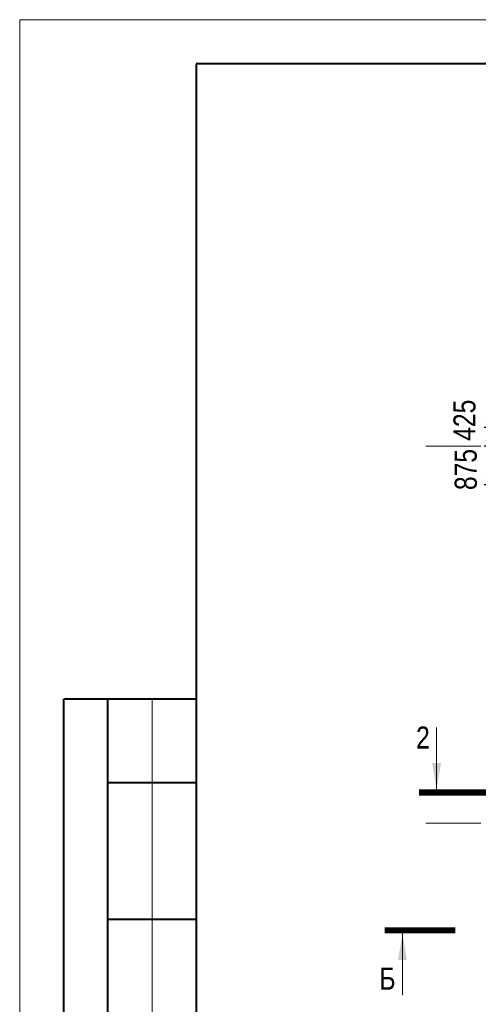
# Model space of a CAD drawing. Header units: inches. Extents: x -8638239 to -8523853, y 3840912 to 4564380.
# Tile 84 of 106: x -8614616 to -8604225, y 4450073 to 4472393. Entities that reach past the tile are written whole.
import ezdxf
from ezdxf.enums import TextEntityAlignment as Align

# ---------------------------------------------------------------- set-up
doc = ezdxf.new("R2010")
doc.units = ezdxf.units.IN
doc.header["$LTSCALE"] = 1000
doc.header["$MEASUREMENT"] = 0
doc.linetypes.add('CENTER', pattern=[2, 1.25, -0.25, 0.25, -0.25])
for name, color, linetype, lineweight in [('СК-100-О(си)', 7, 'CENTER', 15), ('СК-110-О-РАЗМЕРЫ', 7, 'Continuous', 15), ('СК-200-Р(амка)', 7, 'Continuous', 40), ('СК-210-Р-РАМКА ЛИНИИ ТОНКИЕ', 7, 'Continuous', 15), ('СК-300-Р(азмеры)', 7, 'Continuous', 20), ('СК-400-Т(екст)', 7, 'Continuous', 20), ('СК-500-С(ечения)', 5, 'Continuous', 40)]:
    doc.layers.add(name, color=color, linetype=linetype, lineweight=lineweight)
doc.styles.add('ARIAL_annotative', font='arial.ttf', dxfattribs={"width": 0.8, "height": 2.5})
doc.styles.add('RUSS', font='arial.ttf', dxfattribs={"width": 0.8})
doc.dimstyles.new('100-200', dxfattribs={"dimscale": 0, "dimtxt": 500, "dimasz": 300, "dimexe": 200, "dimexo": 200, "dimgap": 200, "dimtad": 1, "dimdec": 0, "dimzin": 0, "dimdsep": 46, "dimtxsty": 'RUSS', "dimblk": 'ARCHTICK', "dimcen": 0.096, "dimdle": 200, "dimclrd": 7, "dimclre": 7, "dimclrt": 256, "dimadec": 0, "dimazin": 0, "dimtfac": 1, "dimtdec": 0, "dimtmove": 2, "dimatfit": 3, "dimldrblk": 'OBLIQUE', "dimfxl": 1, "dimtolj": 1, "dimtzin": 0, "dimarcsym": 0})

# ---------------------------------------------------------------- blocks, each defined once
blk = doc.blocks.new('оси')
at = {"layer": 'СК-100-О(си)'}
for p, q in [((-46685.3, 15985), (5846.2, 15985)), ((-46685.3, 7435), (5846.2, 7435))]:
    blk.add_line(p, q, dxfattribs=at)
blk = doc.blocks.new('A$C858fb3ef')
at = {"layer": 'СК-300-Р(азмеры)'}
blk.add_blockref('оси', (0, 0), dxfattribs=at)
blk = doc.blocks.new('A$C573b34c5')
blk.add_blockref('A$C858fb3ef', (0, 0))
blk = doc.blocks.new('Сечение')
at = {"layer": 'СК-500-С(ечения)', "linetype": 'Continuous', "lineweight": 15, "ltscale": 100}
blk.add_line((-200, -35), (-200, -735), dxfattribs=at)
at = {"layer": 'СК-500-С(ечения)', "linetype": 'Continuous', "ltscale": 100, "const_width": 70}
blk.add_lwpolyline([(-400, 0), (400, 0)], dxfattribs=at)
at = {"layer": 'СК-500-С(ечения)', "linetype": 'Continuous', "ltscale": 100}
blk.add_solid([(-200, -35), (-250, -335), (-150, -335)], dxfattribs=at)
blk = doc.blocks.new('*U28')
at = {"layer": 'СК-400-Т(екст)', "ltscale": 100, "yscale": 0.01, "zscale": 0.01}
for p, xscale, rotation in [((0, -4), 0.01, 270.0000000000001), ((0, -25), -0.01, 270)]:
    blk.add_blockref('Сечение', p, dxfattribs=dict(at, xscale=xscale, rotation=rotation))
at = {"layer": 'СК-500-С(ечения)', "color": 0, "ltscale": 100, "style": 'ARIAL_annotative', "width": 0.8}
blk.add_attdef('НОМЕР_СЕЧЕНИЯ_1_1(НОМЕР_ЛИСТА)', text='', height=2.5, rotation=270, dxfattribs=at).set_placement((-6.74, -1.23), align=Align.RIGHT)
blk.add_attdef('НОМЕР_СЕЧЕНИЯ_2_1(НОМЕР_ЛИСТА)', text='', height=2.5, rotation=270, dxfattribs=at).set_placement((-7.48, -27.77), align=Align.BOTTOM_LEFT)
blk = doc.blocks.new('*U394')
at = {"layer": 'СК-400-Т(екст)', "ltscale": 100, "xscale": 0.01, "yscale": 0.01, "zscale": 0.01, "rotation": 89.99999999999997}
blk.add_blockref('Сечение', (0, -266.05), dxfattribs=at)
at = {"layer": 'СК-500-С(ечения)', "color": 0, "ltscale": 100, "style": 'ARIAL_annotative', "text_generation_flag": 2, "width": 0.8}
blk.add_attdef('НОМЕР_СЕЧЕНИЯ_1_1(НОМЕР_ЛИСТА)', text='', height=2.5, rotation=90, dxfattribs=at).set_placement((6.74, -1.23), align=Align.RIGHT)
blk.add_attdef('НОМЕР_СЕЧЕНИЯ_2_1(НОМЕР_ЛИСТА)', text='', height=2.5, rotation=90, dxfattribs=at).set_placement((7.48, -268.83), align=Align.BOTTOM_LEFT)
blk = doc.blocks.new('_ArchTick')
at = {"color": 0, "linetype": 'ByBlock', "const_width": 0.15}
blk.add_lwpolyline([(-0.5, -0.5), (0.5, 0.5)], dxfattribs=at)
blk = doc.blocks.new('*D397')
at = {"layer": 'Defpoints', "color": 0, "transparency": 16777216}
for p in [(-8602802, 4463152), (-8603891, 4462727), (-8602802, 4462727)]:
    blk.add_point(p, dxfattribs=at)
at = {"layer": 'СК-110-О-РАЗМЕРЫ', "color": 7, "lineweight": -2, "transparency": 16777216}
for p, q in [((-8603891, 4463352), (-8603891, 4462527)), ((-8603002, 4463152), (-8604091, 4463152)), ((-8603002, 4462727), (-8604091, 4462727))]:
    blk.add_line(p, q, dxfattribs=at)
at = {"layer": 'СК-110-О-РАЗМЕРЫ', "color": 7, "lineweight": -2, "transparency": 16777216, "xscale": 300, "yscale": 300, "zscale": 300}
for p, rotation in [((-8603891, 4463152), 90), ((-8603891, 4462727), 270)]:
    blk.add_blockref('_ArchTick', p, dxfattribs=dict(at, rotation=rotation))
at = {"layer": 'СК-110-О-РАЗМЕРЫ', "transparency": 16777216, "insert": (-8604535, 4463313), "char_height": 500, "attachment_point": 5, "rotation": 90, "style": 'RUSS'}
blk.add_mtext('\\A1;425', dxfattribs=at)
blk = doc.blocks.new('_Oblique')
at = {"color": 0, "linetype": 'ByBlock', "lineweight": -2}
blk.add_line((-0.5, -0.5), (0.5, 0.5), dxfattribs=at)
blk = doc.blocks.new('*D611')
at = {"layer": 'Defpoints', "color": 0, "transparency": 16777216}
for p in [(-8603891, 4462727), (-8602652, 4462727), (-8602652, 4461852)]:
    blk.add_point(p, dxfattribs=at)
at = {"layer": 'СК-110-О-РАЗМЕРЫ', "color": 7, "lineweight": -2, "transparency": 16777216}
for p, q in [((-8603891, 4461652), (-8603891, 4462927)), ((-8602852, 4462727), (-8604091, 4462727)), ((-8602852, 4461852), (-8604091, 4461852))]:
    blk.add_line(p, q, dxfattribs=at)
at = {"layer": 'СК-110-О-РАЗМЕРЫ', "color": 7, "lineweight": -2, "transparency": 16777216, "xscale": 300, "yscale": 300, "zscale": 300}
for p, rotation in [((-8603891, 4462727), 90), ((-8603891, 4461852), 270)]:
    blk.add_blockref('_ArchTick', p, dxfattribs=dict(at, rotation=rotation))
at = {"layer": 'СК-110-О-РАЗМЕРЫ', "transparency": 16777216, "insert": (-8604506, 4462196), "char_height": 500, "attachment_point": 5, "rotation": 90, "style": 'RUSS'}
blk.add_mtext('\\A1;875', dxfattribs=at)

msp = doc.modelspace()

# ---------------------------------------------------------------- linework, layer by layer
at = {"layer": 'СК-200-Р(амка)'}
for p, q in [((-8531615.7, 4471392.8), (-8610615.7, 4471392.8)), ((-8610615.7, 4471392.8), (-8610615.7, 4413992.8)), ((-8610615.7, 4456992.8), (-8613615.7, 4456992.8)), ((-8613615.7, 4430992.8), (-8613615.7, 4456992.8)), ((-8612615.7, 4430992.8), (-8612615.7, 4456992.8)), ((-8610615.7, 4455092.8), (-8612615.7, 4455092.8)), ((-8610615.7, 4451992.8), (-8612615.7, 4451992.8))]:
    msp.add_line(p, q, dxfattribs=at)
at = {"layer": 'СК-210-Р-РАМКА ЛИНИИ ТОНКИЕ'}
for p, q in [((-8614615.7, 4412992.8), (-8614615.7, 4472392.8)), ((-8614615.7, 4472392.8), (-8530615.7, 4472392.8)), ((-8611615.7, 4430992.8), (-8611615.7, 4456992.8))]:
    msp.add_line(p, q, dxfattribs=at)

# ---------------------------------------------------------------- block references
at = {"layer": 'СК-300-Р(азмеры)'}
msp.add_blockref('A$C573b34c5', (-8558731.8, 4446741.9), dxfattribs=at)
at = {"layer": 'СК-500-С(ечения)'}
ref = msp.add_blockref('*U28', (-8599768.6, 4454874.7), dxfattribs=dict(at, xscale=200, yscale=200, zscale=200, rotation=269.9999385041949))
ref.add_attrib('НОМЕР_СЕЧЕНИЯ_2_1(НОМЕР_ЛИСТА)', '2', dxfattribs={"color": 0, "ltscale": 100, "height": 500, "style": 'ARIAL_annotative', "width": 0.8}).set_placement((-8605323.4, 4456370.6), align=Align.TOP_RIGHT)
ref.add_attrib('НОМЕР_СЕЧЕНИЯ_1_1(НОМЕР_ЛИСТА)', '2', dxfattribs={"color": 0, "ltscale": 100, "height": 500, "style": 'ARIAL_annotative', "width": 0.8}).set_placement((-8600013.9, 4456222.6), align=Align.TOP_LEFT)
at = {"layer": 'СК-500-С(ечения)', "color": 1}
ref = msp.add_blockref('*U394', (-8552332.9, 4451750.2), dxfattribs=dict(at, xscale=200, yscale=200, zscale=200, rotation=269.9999385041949))
ref.add_attrib('НОМЕР_СЕЧЕНИЯ_2_1(НОМЕР_ЛИСТА)', 'Б', dxfattribs={"color": 0, "ltscale": 100, "height": 500, "style": 'ARIAL_annotative', "width": 0.8}).set_placement((-8606098.2, 4450254.3), align=Align.BOTTOM_RIGHT)

# ---------------------------------------------------------------- dimensions: what is measured, and where the dimension line sits
at = {"layer": 'СК-110-О-РАЗМЕРЫ'}
for p1, p2, picture, middle in [((-8602802.1, 4463152.2), (-8602802.1, 4462726.9), '*D397', (-8604535.3, 4463312.6)), ((-8602652.1, 4461852.2), (-8602652.1, 4462726.9), '*D611', (-8604505.8, 4462195.9))]:
    dim = msp.add_linear_dim(base=(-8603890.7, 4462726.9), p1=p1, p2=p2, angle=90, dimstyle='100-200', override={"dimscale": 1}, dxfattribs=at)
    dim.commit()
    dim.dimension.update_dxf_attribs({"geometry": picture, "text_midpoint": middle, "dimtype": 160})

doc.saveas('drawing.dxf')
